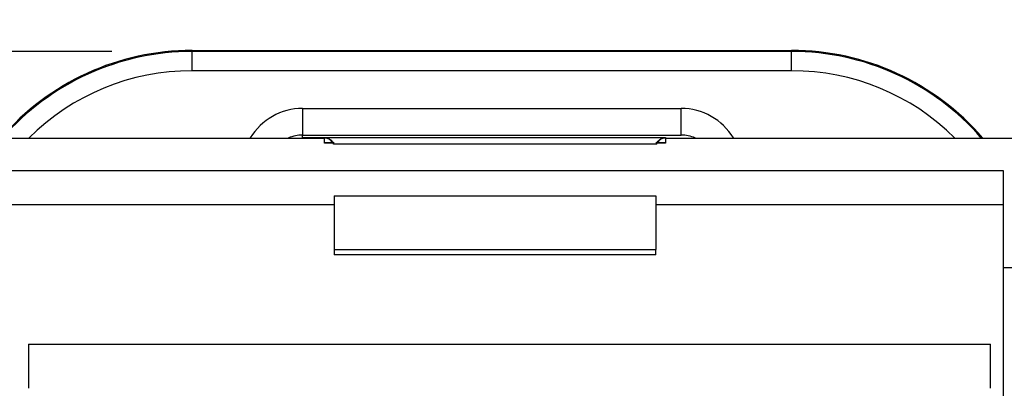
# Model space of a CAD drawing. Header units: millimetres. Extents: x 0 to 432, y 0 to 279.
# Tile 20 of 35: x 275 to 290, y 161 to 167. Entities that reach past the tile are written whole.
import ezdxf

# ---------------------------------------------------------------- set-up
doc = ezdxf.new("R2010")
doc.units = ezdxf.units.MM
doc.linetypes.add('SLD-Solid', pattern=[0])
doc.layers.add('DIMENSIONS', color=140, linetype='SLD-Solid', lineweight=25)
doc.styles.add('SLDTEXTSTYLE0', font='GOTHIC.TTF', dxfattribs={"width": 0.913})
doc.dimstyles.new('SLDDIMSTYLE0', dxfattribs={"dimtxt": 3.5, "dimasz": 3.5, "dimexe": 0, "dimexo": 0.0625, "dimgap": 0.875, "dimtad": 0, "dimtih": 1, "dimtoh": 1, "dimdec": 1, "dimrnd": 1e-09, "dimzin": 12, "dimdsep": 46, "dimtxsty": 'SLDTEXTSTYLE0', "dimsah": 1, "dimcen": 0.09, "dimadec": 0, "dimazin": 3, "dimtfac": 1, "dimtdec": 1, "dimtofl": 0, "dimtmove": 0, "dimatfit": 3, "dimfxl": 0, "dimfrac": 2, "dimtolj": 1, "dimtzin": 12, "dimarcsym": 0})
doc.dimstyles.new('SLDDIMSTYLE2', dxfattribs={"dimtxt": 3.5, "dimasz": 3.5, "dimexe": 0, "dimexo": 0.0625, "dimgap": 0.875, "dimtad": 0, "dimtih": 1, "dimtoh": 1, "dimdec": 1, "dimrnd": 1e-09, "dimzin": 12, "dimdsep": 46, "dimtxsty": 'SLDTEXTSTYLE0', "dimsah": 1, "dimcen": 0.09, "dimadec": 0, "dimazin": 3, "dimtfac": 1, "dimtdec": 1, "dimtmove": 0, "dimatfit": 0, "dimfxl": 0, "dimfrac": 2, "dimtolj": 1, "dimtzin": 12, "dimarcsym": 0})

# ---------------------------------------------------------------- blocks, each defined once
blk = doc.blocks.new('_D_5')
at = {"layer": 'DIMENSIONS', "color": 140}
for p, q in [((273.217, 164.16), (273.217, 184.821)), ((291.117, 164.16), (291.117, 184.821)), ((273.217, 181.646), (266.217, 181.646)), ((277.642, 181.62), (276.575, 181.62)), ((276.575, 181.62), (276.575, 176.063)), ((286.693, 181.62), (287.76, 181.62)), ((287.76, 181.62), (287.76, 176.063)), ((291.117, 181.646), (298.117, 181.646)), ((276.575, 176.063), (277.642, 176.063)), ((287.76, 176.063), (286.693, 176.063))]:
    blk.add_line(p, q, dxfattribs=at)
for points in [[(273.217, 181.646), (269.717, 182.646), (269.717, 180.646)], [(291.117, 181.646), (294.617, 180.646), (294.617, 182.646)]]:
    blk.add_solid(points, dxfattribs=at)
at = {"layer": 'DIMENSIONS', "color": 140, "char_height": 3.5, "attachment_point": 1, "style": 'SLDTEXTSTYLE0'}
for s, insert in [('17.9', (277.642, 186.801)), ('0.70', (277.642, 180.534))]:
    blk.add_mtext(s, dxfattribs=dict(at, insert=insert))
blk = doc.blocks.new('_D_8')
at = {"layer": 'DIMENSIONS', "color": 140}
for p, q in [((276.147, 166.549), (230.039, 166.549)), ((233.214, 166.549), (233.214, 119.458)), ((228.688, 113.138), (227.622, 113.138)), ((227.622, 113.138), (227.622, 107.581)), ((237.739, 113.138), (238.806, 113.138)), ((238.806, 113.138), (238.806, 107.581)), ((227.622, 107.581), (228.688, 107.581)), ((238.806, 107.581), (237.739, 107.581)), ((233.214, 59.78), (233.214, 106.87)), ((272.647, 59.78), (230.039, 59.78))]:
    blk.add_line(p, q, dxfattribs=at)
for points in [[(233.214, 166.549), (232.214, 163.049), (234.214, 163.049)], [(233.214, 59.78), (234.214, 63.28), (232.214, 63.28)]]:
    blk.add_solid(points, dxfattribs=at)
at = {"layer": 'DIMENSIONS', "color": 140, "char_height": 3.5, "attachment_point": 1, "style": 'SLDTEXTSTYLE0'}
for s, insert in [('106.8', (227.395, 118.319)), ('4.20', (228.688, 112.052))]:
    blk.add_mtext(s, dxfattribs=dict(at, insert=insert))

msp = doc.modelspace()

# ---------------------------------------------------------------- linework, layer by layer
for p, q in [((277.417, 166.549), (277.417, 166.566)), ((277.417, 166.566), (286.917, 166.566)), ((277.417, 166.244), (277.417, 166.549)), ((286.917, 166.549), (277.417, 166.549)), ((286.917, 166.566), (286.917, 166.549)), ((286.917, 166.244), (286.917, 166.549)), ((286.917, 166.244), (277.417, 166.244)), ((279.167, 165.647), (285.167, 165.647)), ((279.167, 165.647), (279.167, 165.226)), ((285.167, 165.226), (285.167, 165.647)), ((279.167, 165.226), (285.167, 165.226)), ((279.167, 165.18), (279.167, 165.226)), ((273.917, 165.179), (279.517, 165.179)), ((279.167, 165.18), (279.155, 165.179)), ((279.517, 165.18), (279.167, 165.18)), ((279.67, 165.105), (279.514, 165.105)), ((279.517, 165.179), (279.517, 165.185)), ((279.517, 165.185), (284.917, 165.185)), ((279.517, 165.1), (279.517, 165.179)), ((279.653, 165.1), (279.517, 165.1)), ((284.775, 165.083), (279.66, 165.083)), ((284.92, 165.105), (284.765, 165.105)), ((284.917, 165.1), (284.782, 165.1)), ((284.917, 165.185), (284.917, 165.179)), ((284.917, 165.179), (284.917, 165.1)), ((284.917, 165.179), (290.417, 165.179)), ((274.067, 164.665), (290.267, 164.665)), ((279.667, 164.263), (284.767, 164.263)), ((279.667, 164.263), (279.667, 163.418)), ((284.767, 164.263), (284.767, 163.418)), ((274.067, 164.13), (279.667, 164.13)), ((284.767, 164.13), (290.267, 164.13)), ((279.667, 163.418), (284.767, 163.418)), ((284.767, 163.33), (279.667, 163.33)), ((290.417, 163.127), (290.267, 163.127)), ((274.827, 161.92), (290.067, 161.92))]:
    msp.add_line(p, q)
for centre, radius, start, end in [((277.417, 162.566), 4, 90, 139.2062), ((277.417, 162.566), 3.983, 90, 138.994), ((286.917, 162.566), 4, 40.7938, 90), ((286.917, 162.566), 3.983, 41.006, 90), ((277.417, 162.566), 3.678, 90, 134.7166), ((286.917, 162.566), 3.678, 45.2834, 90), ((279.167, 164.68), 0.967, 90, 148.8744), ((285.167, 164.68), 0.967, 31.1256, 90), ((279.167, 164.68), 0.546, 90, 113.7379), ((285.167, 164.68), 0.546, 66.2621, 90), ((279.517, 165.029), 0.15, 30.2298, 89.9981), ((284.917, 165.029), 0.15, 90.0023, 149.7696)]:
    msp.add_arc(centre, radius, start, end)
for points, knots in [([(279.517, 165.185), (279.518, 165.185), (279.536, 165.185), (279.567, 165.18), (279.608, 165.158), (279.64, 165.128), (279.654, 165.097), (279.66, 165.083)], [0, 0, 0, 0, 0.0084541, 0.3225507, 0.5458644, 0.7934762, 1, 1, 1, 1]), ([(284.775, 165.083), (284.778, 165.092), (284.786, 165.112), (284.805, 165.137), (284.831, 165.161), (284.869, 165.18), (284.899, 165.185), (284.917, 165.185), (284.917, 165.185)], [0, 0, 0, 0, 0.134818, 0.287016, 0.458976, 0.677833, 0.991556, 1, 1, 1, 1]), ([(290.267, 164.665), (290.267, 164.478), (290.267, 164.244), (290.267, 163.719), (290.267, 163.427), (290.267, 163.127)], [0, 0, 0, 0, 0.5, 0.5, 1, 1, 1, 1]), ([(290.267, 163.127), (290.267, 146.363), (290.267, 129.421), (290.267, 95.538), (290.267, 78.596), (290.267, 61.832)], [0, 0, 0, 0, 0.5, 0.5, 1, 1, 1, 1]), ([(274.827, 161.92), (274.827, 161.92), (274.827, 161.844), (274.827, 161.585), (274.827, 161.403), (274.827, 161.22)], [0, 0, 0, 0, 0.5, 0.5, 1, 1, 1, 1]), ([(290.067, 161.22), (290.067, 161.403), (290.067, 161.585), (290.067, 161.844), (290.067, 161.92), (290.067, 161.92)], [0, 0, 0, 0, 0.5, 0.5, 1, 1, 1, 1])]:
    msp.add_open_spline(points, degree=3, knots=knots)
for points in [[(279.66, 165.083), (279.658, 165.089), (279.655, 165.095), (279.653, 165.1)], [(284.782, 165.1), (284.779, 165.095), (284.777, 165.089), (284.775, 165.083)], [(279.667, 163.418), (279.667, 163.364), (279.667, 163.33), (279.667, 163.33)], [(284.767, 163.33), (284.767, 163.33), (284.767, 163.364), (284.767, 163.418)]]:
    msp.add_open_spline(points, degree=3)

# ---------------------------------------------------------------- dimensions: what is measured, and where the dimension line sits
at = {"layer": 'DIMENSIONS', "color": 140}
for base, p1, p2, angle, dimstyle, picture, middle in [((291.117, 181.646), (273.217, 162.89), (291.117, 162.89), 0, 'SLDDIMSTYLE2', '_D_5', (282.167, 181.646)), ((233.214, 166.549), (273.917, 59.78), (277.417, 166.549), 90, 'SLDDIMSTYLE0', '_D_8', (233.214, 113.164))]:
    dim = msp.add_linear_dim(base=base, p1=p1, p2=p2, angle=angle, dimstyle=dimstyle, dxfattribs=at)
    dim.commit()
    dim.dimension.update_dxf_attribs({"geometry": picture, "text_midpoint": middle, "dimtype": 160})

doc.saveas('drawing.dxf')
